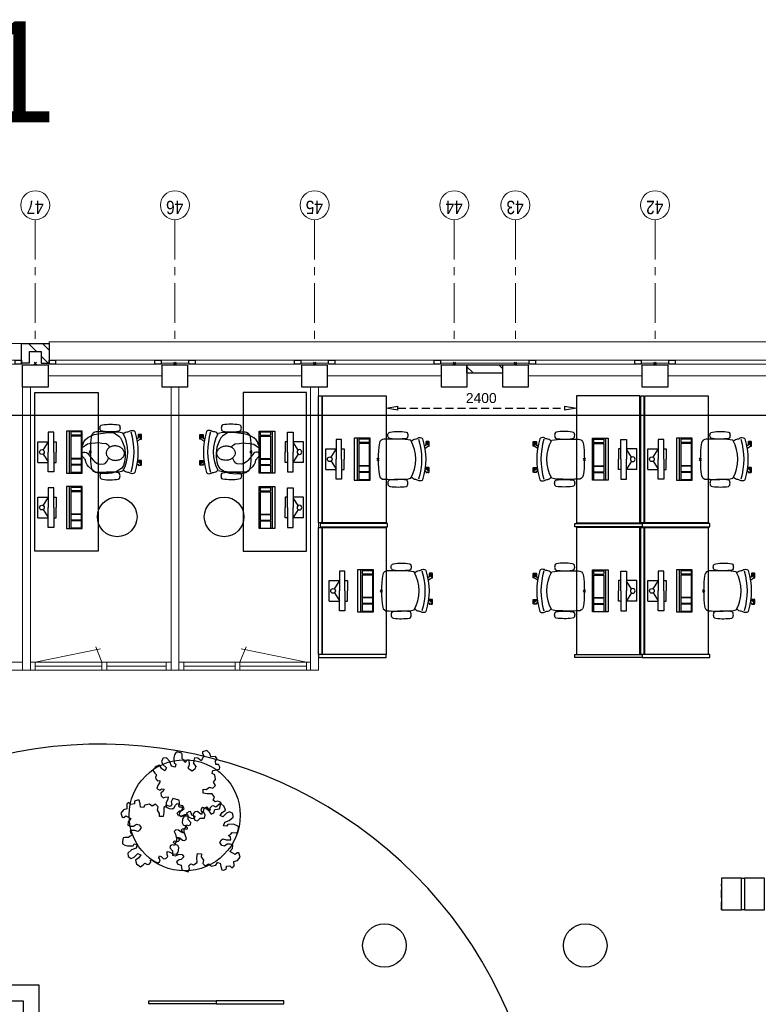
# Model space of a CAD drawing. Header units: millimetres. Extents: x 164654 to 368283, y 131426 to 252133.
# Tile 7 of 144: x 232230 to 241539, y 178292 to 190704. Entities that reach past the tile are written whole.
import ezdxf

# ---------------------------------------------------------------- set-up
doc = ezdxf.new("R2010")
doc.units = ezdxf.units.MM
doc.header["$LTSCALE"] = 400
doc.header["$PDMODE"] = 3
doc.header["$PDSIZE"] = 15
doc.linetypes.add('CENTER', pattern=[2, 1.25, -0.25, 0.25, -0.25])
doc.linetypes.add('HIDDEN', pattern=[0.375, 0.25, -0.125])
for name, color, linetype in [('-gd', 2, 'Continuous'), ('-ve', 2, 'HIDDEN'), ('inlay', 6, 'Continuous'), ('inr', 4, 'Continuous'), ('plant', 114, 'Continuous'), ('plat', 5, 'Continuous'), ('sona-s008_ip0', 7, 'Continuous'), ('stramien', 1, 'CENTER'), ('symbol', 1, 'Continuous'), ('timmerwerk-ge', 150, 'Continuous'), ('timmerwerk-ve', 8, 'HIDDEN')]:
    doc.layers.add(name, color=color, linetype=linetype)
for name, color, linetype, lineweight in [('Buitenkozijnen', 140, 'Continuous', 15), ('mat-baksteen', 5, 'Continuous', 25), ('mat-beton (ihwg)', 5, 'Continuous', 25), ('mat-kalkzandsteen', 5, 'Continuous', 25), ('None', 7, 'Continuous', 9)]:
    doc.layers.add(name, color=color, linetype=linetype, lineweight=lineweight)
doc.styles.add('Arial', font='arial.ttf', dxfattribs={"height": 211.666667})
doc.styles.add('Arial Narrow', font='ARIALN.TTF', dxfattribs={"height": 222.25})
doc.styles.get("Standard").update_dxf_attribs({"font": 'arial.ttf'})
doc.dimstyles.new('CAL-N1-050-25', dxfattribs={"dimscale": 50, "dimtxt": 2.5, "dimasz": 3, "dimexe": 1.5, "dimexo": 0, "dimgap": 0.3, "dimtad": 0, "dimdec": 4, "dimrnd": 1, "dimdsep": 46, "dimtxsty": 'Standard', "dimblk": 'CLOSED', "dimcen": 0, "dimdle": 1.25, "dimclrt": 249, "dimadec": 0, "dimazin": 0, "dimtfac": 0.9, "dimtdec": 4, "dimtix": 1, "dimtmove": 0, "dimatfit": 3, "dimldrblk": 'CLOSED', "dimfxl": 1, "dimtvp": 1, "dimtolj": 1, "dimtzin": 0, "dimarcsym": 0})

# ---------------------------------------------------------------- blocks, each defined once
blk = doc.blocks.new('Kolom O 550')
at = {"layer": 'mat-beton (ihwg)', "lineweight": 25}
blk.add_circle((0, 0), 275, dxfattribs=at)
blk = doc.blocks.new('*X57')
at = {"layer": 'None', "lineweight": 9}
for p, q in [((-2819, 32536), (-2719, 32636)), ((-2761, 32418), (-2719, 32460))]:
    blk.add_line(p, q, dxfattribs=at)
blk = doc.blocks.new('*X58')
at = {"layer": 'None', "lineweight": 9}
for p, q in [((-2969, 32386), (-2880, 32475)), ((-2804, 32375), (-2761, 32418))]:
    blk.add_line(p, q, dxfattribs=at)
blk = doc.blocks.new('*X59')
at = {"layer": 'None', "lineweight": 9}
for p, q in [((-3089, 27034), (-3013, 27110)), ((-3038, 26660), (-2989, 26710))]:
    blk.add_line(p, q, dxfattribs=at)
blk = doc.blocks.new('Gevelpui best 1410 (2D)')
at = {"layer": 'Buitenkozijnen', "lineweight": 15}
for p, q in [((-260, 0), (-260, -1410)), ((-260, 0), (-210, 0)), ((-210, 0), (-210, -1410)), ((-260, -1410), (-210, -1410))]:
    blk.add_line(p, q, dxfattribs=at)
at = {"layer": 'Buitenkozijnen', "color": 92, "lineweight": 25}
for points in [[(-260, 0), (-210, 0), (-210, -80), (-260, -80)], [(-260, -1330), (-210, -1330), (-210, -1410), (-260, -1410)]]:
    blk.add_lwpolyline(points, close=True, dxfattribs=at)
at = {"layer": 'None', "color": 43, "linetype": 'Continuous', "lineweight": 9}
blk.add_line((-410, 15), (-410, -1425), dxfattribs=at)
blk = doc.blocks.new('*U69')
at = {"layer": 'Buitenkozijnen', "lineweight": 15}
for p, q in [((-10, 0), (-10, -1960)), ((-10, 0), (40, 0)), ((40, 0), (40, -1960)), ((-10, -1960), (40, -1960))]:
    blk.add_line(p, q, dxfattribs=at)
blk = doc.blocks.new('Gevelpui best 1960')
at = {"layer": 'Buitenkozijnen', "color": 43, "lineweight": 9}
blk.add_line((250, 0), (250, -1960), dxfattribs=at)
at = {"layer": 'Buitenkozijnen', "color": 92, "lineweight": 25}
for points in [[(-10, 0), (40, 0), (40, -80), (-10, -80)], [(-10, -1880), (40, -1880), (40, -1960), (-10, -1960)]]:
    blk.add_lwpolyline(points, close=True, dxfattribs=at)
at = {"layer": 'Buitenkozijnen'}
blk.add_blockref('*U69', (0, 0), dxfattribs=at)
blk = doc.blocks.new('Kolom 280x320')
at = {"layer": 'mat-beton (ihwg)', "lineweight": 25}
blk.add_lwpolyline([(-300, 160), (-20, 160), (-20, -160), (-300, -160)], close=True, dxfattribs=at)
at = {"layer": 'None', "color": 92, "linetype": 'Continuous', "lineweight": 5}
blk.add_point((0, 0), dxfattribs=at)
blk = doc.blocks.new('SONA-S008_B2')
at = {"layer": '-gd'}
blk.add_open_spline([(-253, -510), (-88, -560), (88, -560), (253, -510)], degree=3, dxfattribs=at)
for points in [[(-207, -16), (-79, 5), (80, 5), (207, -16)], [(-278, -126), (-288, -121), (-315, -121), (-325, -126)], [(-253, -272), (-257, -207), (-252, -139), (-253, -74)], [(-253, -74), (-253, -52), (-233, -20), (-207, -16)], [(207, -16), (233, -20), (253, -52), (253, -74)], [(253, -74), (252, -139), (257, -207), (253, -272)], [(278, -126), (288, -121), (315, -121), (325, -126)], [(-343, -154), (-353, -221), (-352, -288), (-343, -355)], [(-325, -126), (-337, -132), (-340, -141), (-343, -154)], [(-261, -154), (-263, -141), (-266, -132), (-278, -126)], [(-261, -355), (-252, -288), (-250, -221), (-261, -154)], [(261, -355), (252, -288), (250, -221), (261, -154)], [(261, -154), (263, -141), (266, -132), (278, -126)], [(325, -126), (337, -132), (340, -141), (343, -154)], [(343, -154), (353, -221), (352, -288), (343, -355)], [(-343, -355), (-341, -363), (-334, -370), (-326, -372)], [(-326, -372), (-310, -376), (-293, -376), (-277, -372)], [(-277, -372), (-270, -370), (-262, -363), (-261, -355)], [(-251, -332), (-253, -332), (-255, -331), (-258, -330)], [(-255, -304), (-254, -304), (-253, -305), (-252, -305)], [(-239, -412), (-253, -366), (-250, -319), (-253, -272)], [(253, -272), (250, -319), (253, -366), (239, -412)], [(257, -323), (255, -324), (253, -324), (251, -325)], [(252, -298), (253, -297), (254, -297), (255, -297)], [(277, -372), (270, -370), (262, -363), (261, -355)], [(326, -372), (310, -376), (293, -376), (277, -372)], [(343, -355), (341, -363), (334, -370), (326, -372)], [(-256, -474), (-255, -489), (-270, -500), (-272, -515)], [(-227, -418), (-247, -437), (-256, -455), (-256, -474)], [(239, -412), (95, -494), (-95, -494), (-239, -412)], [(256, -474), (256, -455), (247, -437), (227, -418)], [(272, -515), (270, -500), (255, -489), (256, -474)], [(-272, -515), (-274, -534), (-274, -556), (-259, -560)], [(-259, -560), (-77, -614), (79, -614), (259, -560)], [(-222, -607), (-222, -605), (-221, -603), (-219, -603)], [(-222, -615), (-222, -615), (-222, -607), (-222, -607)], [(-219, -615), (-219, -615), (-222, -615), (-222, -615)], [(-222, -630), (-222, -630), (-222, -618), (-222, -618)], [(-222, -618), (-222, -618), (-199, -618), (-199, -618)], [(-219, -603), (-219, -603), (-192, -603), (-177, -603)], [(-199, -615), (-199, -615), (-219, -615), (-219, -615)], [(-199, -618), (-199, -618), (-199, -615), (-199, -615)], [(-199, -615), (-199, -615), (-187, -615), (-187, -615)], [(-199, -618), (-199, -618), (-189, -618), (-187, -618)], [(-183, -633), (-188, -629), (-190, -621), (-186, -615)], [(-185, -615), (-186, -615), (-187, -615), (-187, -615)], [(-187, -615), (-187, -615), (-187, -616), (-187, -617)], [(-186, -615), (-186, -615), (-176, -603), (-163, -584)], [(-135, -589), (-152, -614), (-165, -630), (-165, -630)], [(106, -607), (106, -605), (108, -603), (110, -603)], [(106, -615), (106, -615), (106, -607), (106, -607)], [(110, -615), (110, -615), (106, -615), (106, -615)], [(106, -630), (106, -630), (106, -618), (106, -618)], [(106, -618), (106, -618), (130, -618), (130, -618)], [(110, -603), (110, -603), (116, -603), (123, -603)], [(130, -615), (130, -615), (110, -615), (110, -615)], [(143, -630), (143, -630), (132, -615), (115, -592)], [(130, -618), (130, -618), (130, -615), (130, -615)], [(130, -615), (130, -615), (131, -615), (132, -615)], [(130, -618), (130, -618), (132, -618), (134, -618)], [(144, -587), (156, -604), (164, -615), (164, -615)], [(155, -603), (159, -603), (162, -603), (162, -603)], [(164, -615), (168, -621), (167, -629), (161, -633)], [(162, -603), (164, -603), (166, -605), (166, -607)], [(166, -615), (166, -615), (165, -615), (164, -615)], [(165, -618), (166, -618), (166, -618), (166, -618)], [(166, -607), (166, -607), (166, -615), (166, -615)], [(166, -618), (166, -618), (166, -619), (166, -620)], [(259, -560), (274, -556), (274, -534), (272, -515)], [(-199, -630), (-199, -630), (-222, -630), (-222, -630)], [(-222, -641), (-222, -641), (-222, -633), (-222, -633)], [(-222, -633), (-222, -633), (-219, -633), (-219, -633)], [(-219, -645), (-221, -645), (-222, -643), (-222, -641)], [(-219, -633), (-219, -633), (-199, -633), (-199, -633)], [(-167, -645), (-167, -645), (-219, -645), (-219, -645)], [(-199, -633), (-199, -633), (-199, -630), (-199, -630)], [(-199, -630), (-199, -630), (-187, -630), (-187, -630)], [(-199, -633), (-199, -633), (-187, -633), (-187, -633)], [(-186, -630), (-186, -630), (-187, -630), (-187, -630)], [(-187, -630), (-187, -630), (-187, -633), (-187, -633)], [(-187, -633), (-187, -633), (-185, -633), (-183, -633)], [(-165, -630), (-169, -636), (-177, -638), (-183, -633)], [(-183, -633), (-183, -633), (-183, -633), (-183, -633)], [(-167, -633), (-167, -633), (-166, -633), (-166, -633)], [(-163, -641), (-163, -643), (-165, -645), (-167, -645)], [(-166, -633), (-166, -633), (-163, -633), (-163, -633)], [(-163, -630), (-163, -630), (-163, -630), (-164, -630)], [(-163, -628), (-163, -629), (-163, -630), (-163, -630)], [(-163, -633), (-163, -633), (-163, -641), (-163, -641)], [(130, -630), (130, -630), (106, -630), (106, -630)], [(106, -641), (106, -641), (106, -633), (106, -633)], [(106, -633), (106, -633), (110, -633), (110, -633)], [(110, -645), (108, -645), (106, -643), (106, -641)], [(110, -633), (110, -633), (130, -633), (130, -633)], [(162, -644), (162, -644), (110, -645), (110, -645)], [(130, -633), (130, -633), (130, -630), (130, -630)], [(130, -630), (130, -630), (142, -630), (142, -630)], [(130, -633), (130, -633), (142, -633), (142, -633)], [(143, -630), (142, -630), (142, -630), (142, -630)], [(142, -630), (142, -630), (142, -633), (142, -633)], [(142, -633), (142, -633), (143, -633), (145, -633)], [(161, -633), (155, -637), (147, -636), (143, -630)], [(161, -633), (161, -633), (161, -633), (161, -633)], [(162, -633), (162, -633), (162, -633), (162, -633)], [(162, -633), (162, -633), (166, -633), (166, -633)], [(166, -641), (166, -643), (164, -644), (162, -644)], [(166, -630), (166, -630), (165, -630), (164, -630)], [(166, -626), (166, -628), (166, -630), (166, -630)], [(166, -633), (166, -633), (166, -641), (166, -641)]]:
    blk.add_open_spline(points, degree=3)
at = {"layer": 'sona-s008_ip0'}
blk.add_point((0, 0), dxfattribs=at)
blk = doc.blocks.new('SYMB-CMP4_B2')
for p, q in [((-130, 558), (130, 558)), ((-130, 558), (-130, 428)), ((130, 558), (130, 428)), ((-250, 358), (-250, 428)), ((-250, 428), (0, 428)), ((-25, 492), (-125, 428)), ((250, 428), (0, 428)), ((25, 492), (125, 428)), ((250, 358), (250, 428)), ((0, 358), (-250, 358)), ((-130, 358), (-130, 328)), ((-130, 328), (0, 328)), ((0, 358), (250, 358)), ((130, 328), (0, 328)), ((130, 358), (130, 328)), ((265, 200), (-265, 200)), ((-265, 200), (-265, 0)), ((265, 163), (-265, 163)), ((-167, 142), (-260, 142)), ((-260, 13), (-260, 142)), ((-167, 13), (-167, 142)), ((-88, 142), (-159, 142)), ((-159, 13), (-159, 142)), ((-88, 13), (-88, 142)), ((200, 142), (-82, 142)), ((-82, 13), (-82, 142)), ((200, 13), (200, 142)), ((255, 142), (212, 142)), ((212, 13), (212, 142)), ((255, 13), (255, 142)), ((265, 0), (265, 200)), ((-265, 0), (265, 0)), ((-167, 13), (-260, 13)), ((-88, 13), (-159, 13)), ((200, 13), (-82, 13)), ((255, 13), (212, 13))]:
    blk.add_line(p, q)
blk.add_circle((0, 508), 30)
blk = doc.blocks.new('symb-ps03_b2')
blk.add_lwpolyline([(82, -334), (93, -323), (110, -305), (120, -285), (121, -231), (122, -184), (116, -150), (104, -98), (91, -52), (69, -25), (58, -13), (50, -1), (49, 8), (59, 13), (76, 9), (115, -1), (145, -17), (172, -41), (196, -78), (221, -122), (236, -169), (250, -232), (266, -290), (270, -325), (267, -365), (252, -399), (235, -433), (213, -457), (181, -475), (141, -499), (103, -517), (27, -533), (-23, -539), (-83, -538), (-130, -528), (-165, -511), (-192, -479), (-218, -448), (-241, -394), (-258, -313), (-262, -242), (-251, -189), (-222, -138), (-185, -93), (-170, -72), (-134, -54), (-107, -46), (-75, -10), (-57, 2), (-38, 7), (-23, 1), (-12, -13), (-11, -28), (-13, -49), (-23, -61), (-75, -115), (-104, -145), (-121, -166), (-138, -200), (-142, -234), (-135, -284), (-123, -302), (-94, -319), (-69, -327), (-52, -333)])
blk.add_lwpolyline([(-75, -413, 0.078796), (-66, -458, 0.088041), (-46, -494, 0.105312), (-14, -518, 0.121926), (19, -526, 0.121926), (52, -517, 0.105312), (82, -490, 0.088041), (100, -454, 0.078796), (106, -408, 0.078796), (98, -363, 0.088041), (77, -328, 0.105312), (46, -303, 0.121926), (13, -296, 0.121926), (-21, -305, 0.105312), (-50, -331, 0.088041), (-69, -368, 0.078796)], format="xyb", close=True)
blk = doc.blocks.new('_CLOSED')
at = {"color": 0, "linetype": 'ByBlock'}
for p, q in [((-1, 0.167), (0, 0)), ((-1, 0.167), (-1, -0.167)), ((0, 0), (-1, -0.167))]:
    blk.add_line(p, q, dxfattribs=at)
blk = doc.blocks.new('*D1657')
at = {"layer": '-ve', "color": 0, "lineweight": -2, "transparency": 16777216}
for p, q in [((236847, 185963), (236847, 185730)), ((239247, 185963), (239247, 185730)), ((236997, 185805), (239097, 185805))]:
    blk.add_line(p, q, dxfattribs=at)
at = {"layer": 'Defpoints', "color": 0, "transparency": 16777216}
for p in [(236847, 185963), (239247, 185963), (239247, 185805)]:
    blk.add_point(p, dxfattribs=at)
at = {"layer": '-ve', "color": 0, "lineweight": -2, "transparency": 16777216, "xscale": 150, "yscale": 150, "zscale": 150, "rotation": 180}
blk.add_blockref('_CLOSED', (236847, 185805), dxfattribs=at)
at = {"layer": '-ve', "color": 0, "lineweight": -2, "transparency": 16777216, "xscale": 150, "yscale": 150, "zscale": 150}
blk.add_blockref('_CLOSED', (239247, 185805), dxfattribs=at)
at = {"layer": '-ve', "color": 249, "transparency": 16777216, "insert": (238047, 185933), "char_height": 125, "attachment_point": 5}
blk.add_mtext('\\A1;2400', dxfattribs=at)
blk = doc.blocks.new('SYMB-BM02_B2')
at = {"layer": 'plant'}
blk.add_lwpolyline([(98, 356), (66, 371), (46, 367), (23, 344), (26, 317), (5, 314), (-27, 337), (-68, 353), (-84, 340), (-93, 315), (-77, 290), (-84, 262), (-106, 274), (-134, 301), (-166, 298), (-190, 273), (-184, 246), (-181, 209), (-209, 214), (-256, 237), (-302, 241), (-315, 221), (-325, 198), (-329, 157), (-315, 134), (-286, 119), (-263, 95), (-270, 73), (-298, 80), (-306, 68), (-307, 29), (-341, 38), (-375, 66), (-406, 70), (-427, 48), (-413, 13), (-402, -28), (-381, -27), (-361, -62), (-377, -76), (-407, -84), (-423, -126), (-448, -119), (-475, -126), (-482, -158), (-448, -194), (-447, -249), (-411, -258), (-363, -237), (-327, -242), (-307, -272), (-338, -303), (-366, -308), (-398, -333), (-381, -365), (-338, -377), (-336, -406), (-332, -436), (-252, -458), (-234, -418), (-243, -383), (-220, -358), (-184, -372), (-140, -344), (-141, -283), (-132, -230), (-84, -233), (-86, -271), (-59, -312), (-68, -354), (-36, -386), (7, -361), (39, -388), (98, -377), (116, -344), (153, -351), (160, -393), (171, -436), (193, -440), (228, -426), (230, -390), (275, -385), (300, -408), (328, -386), (326, -329), (369, -315), (403, -276), (387, -222), (366, -221), (339, -240), (312, -226), (275, -205), (309, -165), (312, -121), (278, -112), (241, -110), (205, -137), (171, -126), (146, -92), (166, -59), (184, -44), (228, -57), (285, -55), (282, -25), (255, -2), (285, 14), (305, 34), (353, 32), (371, 38), (382, 84), (382, 111), (350, 130), (317, 139), (248, 136), (232, 114), (194, 121), (209, 166), (266, 187), (314, 230), (310, 274), (271, 296), (232, 280), (187, 233), (150, 251), (176, 290), (219, 319), (203, 365), (155, 404), (121, 376), (98, 356)], dxfattribs=at)

msp = doc.modelspace()

# ---------------------------------------------------------------- linework, layer by layer
at = {"layer": 'Buitenkozijnen', "color": 43, "lineweight": 9, "flags": 128}
msp.add_lwpolyline([(232601.97992, 186622.75849), (232601.97992, 186642.75849), (256296.97992, 186642.75849), (256296.97992, 186622.75849)], dxfattribs=at)
at = {"layer": 'Buitenkozijnen', "lineweight": 15}
for points in [[(234011.97992, 186372.75849), (234011.97992, 186412.79912), (234361.97992, 186412.79912), (234361.97992, 186372.75849)], [(235771.97992, 186372.75849), (235771.97992, 186412.79912), (236121.97992, 186412.79912), (236121.97992, 186372.75849)], [(237531.97992, 186372.75849), (237531.97992, 186412.79912), (238651.97992, 186412.79912), (238651.97992, 186372.75849)], [(240061.97992, 186372.75849), (240061.97992, 186412.79912), (240411.97992, 186412.79912), (240411.97992, 186372.75849)]]:
    msp.add_lwpolyline(points, close=True, dxfattribs=at)
at = {"layer": 'inlay'}
msp.add_line((256036.97992, 185712.79912), (225096.93929, 185712.79912), dxfattribs=at)
msp.add_arc((233250.53411, 175987.45096), 5584.17014, 332.463565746, 122.014763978, dxfattribs=at)
at = {"layer": 'inr'}
for points in [[(232419.50719, 184003.64263), (232419.50719, 186003.64263), (233219.50719, 186003.64263), (233219.50719, 184003.64263)], [(235846.00059, 184003.64263), (235846.00059, 186003.64263), (235046.00059, 186003.64263), (235046.00059, 184003.64263)], [(236036.97992, 185962.75757), (236036.97992, 184362.75757), (235996.97992, 184362.75757), (235996.97992, 185962.75757)], [(236046.97992, 184362.75757), (236046.97992, 185962.75757), (236846.97992, 185962.75757), (236846.97992, 184362.75757)], [(240046.97992, 184362.75757), (240046.97992, 185962.75757), (239246.97992, 185962.75757), (239246.97992, 184362.75757)], [(240096.97992, 185962.75757), (240096.97992, 184362.75757), (240056.97992, 184362.75757), (240056.97992, 185962.75757)], [(240106.97992, 184362.75757), (240106.97992, 185962.75757), (240906.97992, 185962.75757), (240906.97992, 184362.75757)], [(236866.97992, 184352.75757), (236016.97992, 184352.75757), (236016.97992, 184312.75757), (236866.97992, 184312.75757)], [(239226.97992, 184352.75757), (240076.97992, 184352.75757), (240076.97992, 184312.75757), (239226.97992, 184312.75757)], [(240926.97992, 184352.75757), (240076.97992, 184352.75757), (240076.97992, 184312.75757), (240926.97992, 184312.75757)], [(236036.97992, 184302.75757), (236036.97992, 182702.75757), (235996.97992, 182702.75757), (235996.97992, 184302.75757)], [(236046.97992, 182702.75757), (236046.97992, 184302.75757), (236846.97992, 184302.75757), (236846.97992, 182702.75757)], [(240046.97992, 182702.75757), (240046.97992, 184302.75757), (239246.97992, 184302.75757), (239246.97992, 182702.75757)], [(240096.97992, 184302.75757), (240096.97992, 182702.75757), (240056.97992, 182702.75757), (240056.97992, 184302.75757)], [(240106.97992, 182702.75757), (240106.97992, 184302.75757), (240906.97992, 184302.75757), (240906.97992, 182702.75757)], [(236846.97992, 182702.75757), (235996.97992, 182702.75757), (235996.97992, 182662.75757), (236846.97992, 182662.75757)], [(239226.97992, 182702.75757), (240076.97992, 182702.75757), (240076.97992, 182662.75757), (239226.97992, 182662.75757)], [(240926.97992, 182702.75757), (240076.97992, 182702.75757), (240076.97992, 182662.75757), (240926.97992, 182662.75757)], [(233856.97992, 178336.64398), (234706.97992, 178336.64398), (234706.97992, 178296.64398), (233856.97992, 178296.64398)], [(235556.97992, 178336.64398), (234706.97992, 178336.64398), (234706.97992, 178296.64398), (235556.97992, 178296.64398)]]:
    msp.add_lwpolyline(points, close=True, dxfattribs=at)
for centre in [(233458.77229, 184435.94271), (234806.73549, 184435.94271)]:
    msp.add_circle(centre, 250, dxfattribs=at)
at = {"layer": 'mat-baksteen', "lineweight": 25}
for p, q in [((232251.97992, 186372.75849), (232251.97992, 186622.75849)), ((232251.97992, 186622.75849), (232601.97992, 186622.75849)), ((232601.97992, 186622.75849), (232601.97992, 186372.75849)), ((232351.97992, 186372.75849), (232351.97992, 186522.75849)), ((232351.97992, 186522.75849), (232501.97992, 186522.75849)), ((232501.97992, 186522.75849), (232501.97992, 186372.75849)), ((232351.97992, 186372.75849), (232251.97992, 186372.75849)), ((232501.97992, 186372.75849), (232601.97992, 186372.75849))]:
    msp.add_line(p, q, dxfattribs=at)
at = {"layer": 'mat-beton (ihwg)', "lineweight": 25}
for p, q in [((232476.97992, 178532.75849), (232106.97992, 178532.75849)), ((232476.97992, 173202.75849), (232476.97992, 178532.75849)), ((232276.97992, 178332.75849), (232106.97992, 178332.75849)), ((232276.97992, 173202.75849), (232276.97992, 178332.75849))]:
    msp.add_line(p, q, dxfattribs=at)
at = {"layer": 'mat-kalkzandsteen', "lineweight": 25}
for p, q in [((237866.97992, 186352.75849), (238316.97992, 186352.75849)), ((237866.97992, 186252.75849), (237866.97992, 186352.75849)), ((238316.97992, 186252.75849), (238316.97992, 186352.75849)), ((237866.97992, 186252.75849), (238316.97992, 186252.75849))]:
    msp.add_line(p, q, dxfattribs=at)
at = {"layer": 'None', "color": 43, "linetype": 'Continuous', "lineweight": 9}
for centre in [(232426.97992, 188365.04034), (234186.97992, 188365.04034), (235946.97992, 188365.04034), (237706.97992, 188365.04034), (238476.97992, 188365.04034), (240236.97992, 188365.04034)]:
    msp.add_circle(centre, 182.60642, dxfattribs=at)
at = {"layer": 'plat', "linetype": 'Continuous', "lineweight": 0}
for p, q in [((232266.97992, 186072.75849), (232266.97992, 182502.75849)), ((232366.97992, 186072.75849), (232366.97992, 182502.75849)), ((234137.47992, 186072.75849), (234137.47992, 182502.75849)), ((234237.47992, 186072.75849), (234237.47992, 182502.75849)), ((235896.97992, 186072.75849), (235896.97992, 182502.75849)), ((235996.97992, 186072.75849), (235996.97992, 182502.75849)), ((232426.97992, 182602.75849), (233249.81337, 182773.22821)), ((233266.97992, 182602.75849), (233189.13722, 182797.51262)), ((235005.80012, 182602.75849), (235083.64282, 182797.51262)), ((235845.80012, 182602.75849), (235022.96667, 182773.22821)), ((232266.97992, 182602.75849), (230166.97992, 182602.75849)), ((234137.47992, 182602.75849), (232366.97992, 182602.75849)), ((232426.97992, 182602.75849), (232426.97992, 182502.75849)), ((233266.97992, 182602.75849), (233266.97992, 182502.75849)), ((233326.97992, 182602.75849), (233326.97992, 182502.75849)), ((234076.97992, 182602.75849), (234076.97992, 182502.75849)), ((235896.97992, 182602.75849), (234237.47992, 182602.75849)), ((234296.97992, 182602.75849), (234296.97992, 182502.75849)), ((234945.80012, 182602.75849), (234945.80012, 182502.75849)), ((235005.80012, 182602.75849), (235005.80012, 182502.75849)), ((235845.80012, 182602.75849), (235845.80012, 182502.75849)), ((235996.97992, 182502.75849), (230066.97992, 182502.75849)), ((233266.97992, 182552.75849), (232426.97992, 182552.75849)), ((234076.97992, 182552.75849), (233326.97992, 182552.75849)), ((234296.97992, 182552.75849), (234945.80012, 182552.75849)), ((235005.80012, 182552.75849), (235845.80012, 182552.75849))]:
    msp.add_line(p, q, dxfattribs=at)
at = {"layer": 'stramien', "lineweight": 0}
for p, q in [((232426.97992, 188182.43392), (232426.97992, 186682.43392)), ((234186.97992, 188182.43392), (234186.97992, 186682.43392)), ((235946.97992, 188182.43392), (235946.97992, 186682.43392)), ((237706.97992, 188182.43392), (237706.97992, 186682.43392)), ((238476.97992, 188182.43392), (238476.97992, 186682.43392)), ((240236.97992, 188182.43392), (240236.97992, 186682.43392))]:
    msp.add_line(p, q, dxfattribs=at)
at = {"layer": 'timmerwerk-ge'}
for points in [[(241075.97992, 179482.75849), (241325.97992, 179482.75849), (241325.97992, 179882.75849), (241075.97992, 179882.75849)], [(241325.97992, 179482.75849), (241325.97992, 179882.75849), (241365.97992, 179882.75849), (241365.97992, 179482.75849)], [(241365.97992, 179482.75849), (241615.97992, 179482.75849), (241615.97992, 179882.75849), (241365.97992, 179882.75849)]]:
    msp.add_lwpolyline(points, close=True, dxfattribs=at)
msp.add_circle((234309.7687, 180673.98578), 700, dxfattribs=at)
at = {"layer": 'timmerwerk-ve'}
msp.add_line((241075.97992, 179482.75849), (241075.97992, 179806.40767), dxfattribs=at)

# ---------------------------------------------------------------- block references
at = {"layer": 'Buitenkozijnen', "color": 7, "rotation": 90}
for name, p in [('Gevelpui best 1960', (230291.97992, 186372.75849)), ('Gevelpui best 1410 (2D)', (232601.97992, 186622.75849)), ('Gevelpui best 1410 (2D)', (234361.97992, 186622.75849)), ('Gevelpui best 1410 (2D)', (236121.97992, 186622.75849)), ('Gevelpui best 1410 (2D)', (238651.97992, 186622.75849)), ('Gevelpui best 1410 (2D)', (240411.97992, 186622.75849))]:
    msp.add_blockref(name, p, dxfattribs=at)
at = {"layer": 'inr', "xscale": -1, "rotation": 90}
for p in [(233119.50719, 185253.64263), (236746.97992, 185162.75757), (240806.97992, 185162.75757), (236788.98007, 183502.75757), (240848.98007, 183502.75757)]:
    msp.add_blockref('SONA-S008_B2', p, dxfattribs=at)
at = {"layer": 'inr', "rotation": 270}
for p in [(235146.00059, 185253.64263), (239346.97992, 185162.75757), (239346.97992, 183502.75757)]:
    msp.add_blockref('SONA-S008_B2', p, dxfattribs=at)
at = {"layer": 'mat-baksteen', "rotation": 90}
for name in ['*X57', '*X58']:
    msp.add_blockref(name, (264976.97992, 189341.69912), dxfattribs=at)
at = {"layer": 'mat-beton (ihwg)', "color": 7, "rotation": 90}
for name, p in [('Kolom 280x320', (232426.97992, 186372.75849)), ('Kolom 280x320', (234186.97992, 186372.75849)), ('Kolom 280x320', (235946.97992, 186372.75849)), ('Kolom 280x320', (237706.97992, 186372.75849)), ('Kolom 280x320', (238476.97992, 186372.75849)), ('Kolom 280x320', (240236.97992, 186372.75849)), ('Kolom O 550', (236826.97992, 179032.75849)), ('Kolom O 550', (239356.97992, 179032.75849))]:
    msp.add_blockref(name, p, dxfattribs=at)
at = {"layer": 'mat-kalkzandsteen', "rotation": 90}
msp.add_blockref('*X59', (264976.97992, 189341.69912), dxfattribs=at)
at = {"layer": 'symbol'}
for name, p, rotation in [('SYMB-CMP4_B2', (233018.01849, 185253.64263), 90.00000000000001), ('SYMB-CMP4_B2', (236645.49122, 185162.75757), 90), ('SYMB-CMP4_B2', (240705.49122, 185162.75757), 90), ('SYMB-CMP4_B2', (233018.19826, 184552.99902), 90.00000000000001), ('SYMB-CMP4_B2', (236687.49137, 183502.75757), 90), ('SYMB-CMP4_B2', (240705.49122, 183502.75757), 90), ('SYMB-BM02_B2', (234311.18539, 181086.1354), 90), ('SYMB-BM02_B2', (233906.52693, 180427.081), 180)]:
    msp.add_blockref(name, p, dxfattribs=dict(at, rotation=rotation))
at = {"layer": 'symbol', "linetype": 'Continuous', "lineweight": 0, "rotation": 84.01389154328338}
msp.add_blockref('symb-ps03_b2', (233025.00493, 185266.83371), dxfattribs=at)
at = {"layer": 'symbol', "linetype": 'Continuous', "lineweight": 0, "xscale": -1, "rotation": 275.9861084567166}
msp.add_blockref('symb-ps03_b2', (235240.50284, 185266.83371), dxfattribs=at)
at = {"layer": 'symbol', "xscale": -1, "rotation": 270}
for p in [(235247.48929, 185253.64263), (239448.46862, 185162.75757), (235247.30951, 184552.99902), (239448.46862, 183502.75757)]:
    msp.add_blockref('SYMB-CMP4_B2', p, dxfattribs=at)
at = {"layer": 'symbol'}
msp.add_blockref('SYMB-BM02_B2', (234604.91615, 180421.577), dxfattribs=at)

# ---------------------------------------------------------------- texts
at = {"layer": 'None', "color": 8, "char_height": 169.333333, "attachment_point": 1, "rotation": 180, "style": 'Arial Narrow'}
for s, insert in [('47', (232530.98223, 188252.28276)), ('46', (234290.98223, 188252.28276)), ('45', (236050.98223, 188252.28276)), ('44', (237810.98223, 188252.28276)), ('43', (238580.98223, 188252.28276)), ('42', (240340.98223, 188252.28276))]:
    msp.add_mtext(s, dxfattribs=dict(at, insert=insert))
at = {"layer": 'plat', "insert": (230423.42048, 190681.21802), "char_height": 1270, "attachment_point": 1, "style": 'Arial'}
msp.add_mtext('C1', dxfattribs=at)

# ---------------------------------------------------------------- dimensions: what is measured, and where the dimension line sits
at = {"layer": '-ve'}
dim = msp.add_aligned_dim(p1=(236846.97992, 185962.75757), p2=(239246.97992, 185962.75757), distance=-157.87515, dimstyle='CAL-N1-050-25', dxfattribs=at)
dim.commit()
dim.dimension.update_dxf_attribs({"geometry": '*D1657', "text_midpoint": (238046.97992, 185932.52567)})

doc.saveas('drawing.dxf')
